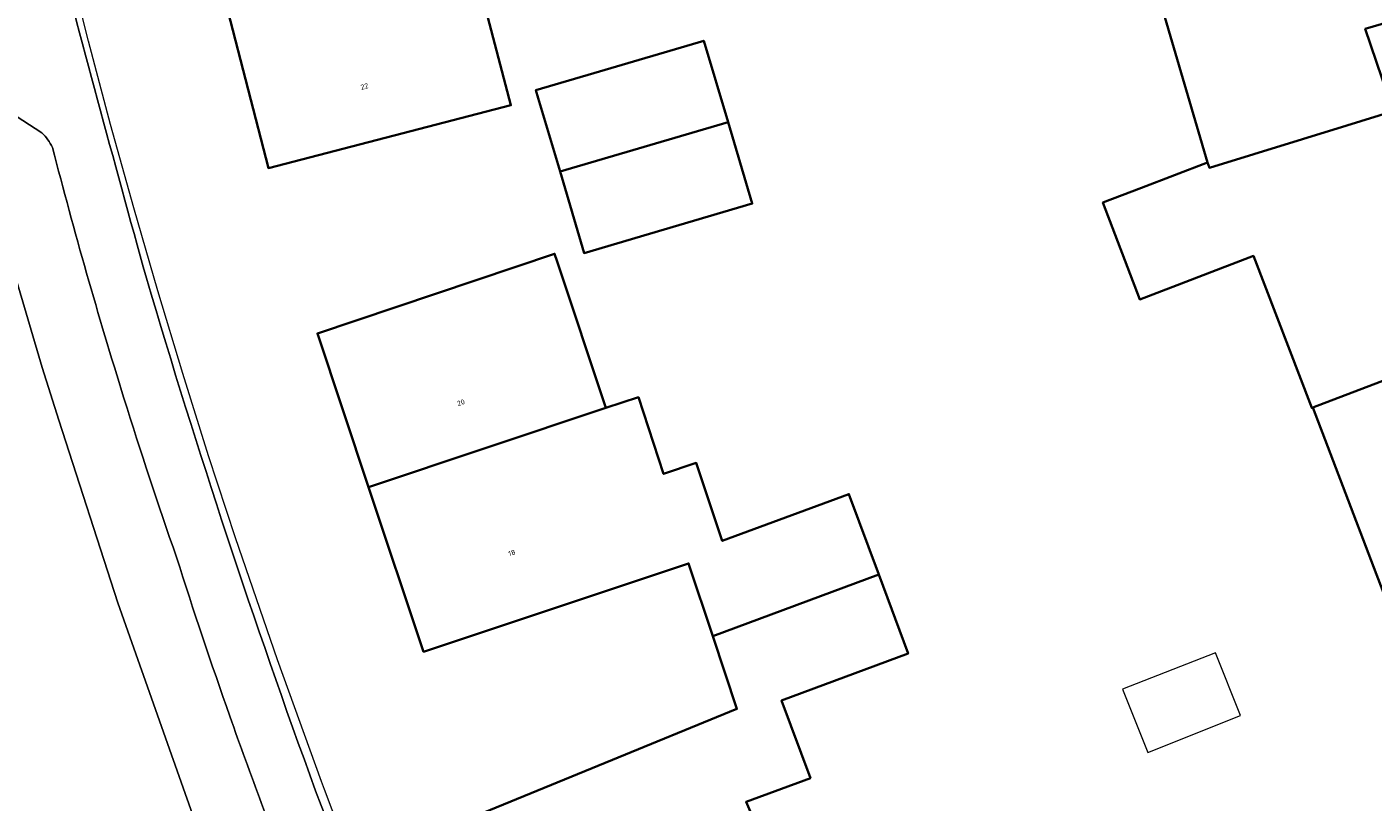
# Model space of a CAD drawing. Header units: metres. Extents: x 237319 to 238937, y 510065 to 511489.
# Tile 72 of 176: x 237847 to 237894, y 511071 to 511098. Entities that reach past the tile are written whole.
import ezdxf
from ezdxf.enums import TextEntityAlignment as Align

# ---------------------------------------------------------------- set-up
doc = ezdxf.new("R2010")
doc.units = ezdxf.units.M
for name, color, linetype, lineweight in [('B-WE-FV-GELEIDING_WILDRASTER-G', 252, 'Continuous', 18), ('B-WE-KG-GRENS_PERCEEL-GV', 252, 'Continuous', 18), ('B-WE-OG-BEBOUWING-GV', 252, 'Continuous', 35), ('B-WE-OG-BEBOUWING-T18', 252, 'Continuous', 18), ('B-WE-OG-BEBOUWING_SCHUUR-GV', 252, 'Continuous', 18), ('B-WE-OG-TERREIN_ERF-GV', 252, 'Continuous', 18), ('B-WE-VH-OPENVERHARDING-GV', 252, 'Continuous', 18)]:
    doc.layers.add(name, color=color, linetype=linetype, lineweight=lineweight)
doc.styles.add('NLCS-ISO-M100-T18', font='NLCS-ISO.ttf', dxfattribs={"height": 0.18})

# ---------------------------------------------------------------- blocks, each defined once
blk = doc.blocks.new('brk-2025')
at = {"layer": 'B-WE-KG-GRENS_PERCEEL-GV', "flags": 128}
blk.add_lwpolyline([(237859.161, 511067.059), (237857.61, 511071.165), (237857.503, 511071.45), (237855.958, 511075.719), (237854.484, 511080.013), (237853.539, 511082.899), (237852.627, 511085.795), (237851.75, 511088.702), (237850.904, 511091.618), (237850.092, 511094.545), (237849.315, 511097.48), (237848.444, 511100.931), (237847.621, 511104.393), (237873.753, 511109.198), (237901.894, 511114.306)], dxfattribs=at)
blk = doc.blocks.new('bgt-2025')
at = {"layer": 'B-WE-OG-BEBOUWING-GV', "flags": 128}
for points in [[(237895.182, 511095.013), (237894.203, 511097.905), (237899.349, 511099.418), (237899.739, 511099.533), (237899.513, 511100.301), (237900.463, 511100.58), (237899.704, 511103.161), (237898.754, 511102.881), (237898.098, 511105.114), (237886.573, 511101.708), (237887.463, 511098.624), (237887.103, 511098.52), (237888.66, 511093.205), (237888.721, 511093.024), (237893.559, 511094.514)], [(237862.721, 511100.735), (237854.217, 511098.542), (237855.642, 511093.015), (237864.164, 511095.225)], [(237865.893, 511092.89), (237871.799, 511094.628), (237870.948, 511097.491), (237867.08, 511096.354), (237865.045, 511095.755), (237865.127, 511095.477)], [(237895.182, 511095.013), (237893.559, 511094.514), (237888.721, 511093.024), (237888.66, 511093.205), (237886.334, 511092.317), (237884.979, 511091.8), (237886.277, 511088.397), (237890.271, 511089.927), (237892.323, 511084.578), (237892.365, 511084.592), (237903.592, 511088.876), (237901.51, 511094.306), (237901.097, 511094.148), (237900.758, 511094.018), (237896.122, 511092.24)], [(237871.799, 511094.628), (237865.893, 511092.89), (237866.741, 511090.026), (237869.042, 511090.703), (237872.649, 511091.765)], [(237859.165, 511081.8), (237867.509, 511084.58), (237865.793, 511089.727), (237865.702, 511090), (237857.364, 511087.203)], [(237895.589, 511076.14), (237899.233, 511077.762), (237901.075, 511078.542), (237899.936, 511081.231), (237904.732, 511083.083), (237905.673, 511083.446), (237903.592, 511088.876), (237892.365, 511084.592), (237895.561, 511076.205)], [(237871.263, 511076.557), (237877.097, 511078.721), (237876.047, 511081.552), (237871.597, 511079.903), (237870.682, 511082.644), (237869.534, 511082.261), (237868.649, 511084.954), (237867.509, 511084.58), (237859.165, 511081.8), (237861.094, 511076.009), (237865.45, 511077.461), (237870.411, 511079.114)], [(237877.097, 511078.721), (237871.263, 511076.557), (237872.114, 511074), (237867.475, 511072.101), (237863.191, 511070.348), (237865.436, 511064.893), (237873.463, 511068.328), (237872.435, 511070.729), (237874.695, 511071.567), (237873.683, 511074.295), (237878.127, 511075.943)]]:
    blk.add_lwpolyline(points, close=True, dxfattribs=at)
at = {"layer": 'B-WE-OG-BEBOUWING_SCHUUR-GV', "flags": 128}
blk.add_lwpolyline([(237888.933, 511075.971), (237885.672, 511074.697), (237886.563, 511072.466), (237889.814, 511073.763)], close=True, dxfattribs=at)
at = {"layer": 'B-WE-OG-TERREIN_ERF-GV', "flags": 128}
for points in [[(237895.561, 511076.205), (237892.365, 511084.592), (237892.323, 511084.578), (237890.271, 511089.927), (237886.277, 511088.397), (237884.979, 511091.8), (237886.334, 511092.317), (237888.66, 511093.205), (237887.103, 511098.52), (237887.463, 511098.624), (237886.573, 511101.708), (237884.032, 511110.343), (237889.765, 511112.037), (237891.924, 511112.427), (237892.753, 511109.609), (237896.457, 511110.695)], [(237899.349, 511099.418), (237894.203, 511097.905), (237895.182, 511095.013)], [(237863.191, 511070.348), (237867.475, 511072.101), (237872.114, 511074), (237871.263, 511076.557), (237870.411, 511079.114), (237865.45, 511077.461), (237861.094, 511076.009), (237859.165, 511081.8), (237857.364, 511087.203), (237865.702, 511090), (237865.793, 511089.727), (237867.509, 511084.58), (237868.649, 511084.954), (237869.534, 511082.261), (237870.682, 511082.644), (237871.597, 511079.903), (237876.047, 511081.552), (237877.097, 511078.721), (237878.127, 511075.943), (237873.683, 511074.295), (237874.695, 511071.567), (237872.435, 511070.729), (237873.463, 511068.328)]]:
    blk.add_lwpolyline(points, dxfattribs=at)
for points in [[(237864.164, 511095.225), (237855.642, 511093.015), (237854.217, 511098.542), (237853.668, 511100.669), (237852.787, 511100.441), (237851.81, 511104.209), (237862.355, 511106.947), (237863.883, 511101.035), (237862.721, 511100.735)], [(237869.042, 511090.703), (237866.741, 511090.026), (237865.893, 511092.89), (237865.127, 511095.477), (237865.045, 511095.755), (237867.08, 511096.354), (237870.948, 511097.491), (237871.799, 511094.628), (237872.649, 511091.765)]]:
    blk.add_lwpolyline(points, close=True, dxfattribs=at)
at = {"layer": 'B-WE-OG-TERREIN_ERF-GV'}
for points in [[(237847.966, 511101.697, 0.003731), (237851.351, 511089.145)], [(237851.351, 511089.145, 0.015762), (237857.297, 511071.121)], [(237857.297, 511071.121, 0.012061), (237864.175, 511054.503)]]:
    blk.add_lwpolyline(points, format="xyb", dxfattribs=at)
at = {"layer": 'B-WE-VH-OPENVERHARDING-GV', "flags": 128}
for points in [[(237843.215, 511103.194), (237845.878, 511103.77), (237846.906, 511099.021), (237844.345, 511098.467), (237844.505, 511097.845), (237844.782, 511096.432), (237844.884, 511096.182), (237845.049, 511095.968), (237845.265, 511095.806), (237847.677, 511094.247)], [(237853.055, 511070.064), (237852.021, 511072.985), (237850.342, 511077.725), (237848.277, 511084.155), (237847.683, 511086.004), (237846.732, 511089.229), (237844.782, 511096.432), (237839.194, 511095.033), (237839.545, 511093.783), (237839.574, 511093.594), (237839.564, 511093.403), (237841.712, 511086.248), (237843.542, 511080.154), (237843.589, 511080.012), (237846.854, 511070.247)], [(237847.677, 511094.247), (237845.265, 511095.806), (237845.049, 511095.968), (237844.884, 511096.182), (237844.782, 511096.432), (237846.732, 511089.229), (237847.683, 511086.004), (237848.277, 511084.155), (237850.342, 511077.725), (237852.021, 511072.985), (237853.055, 511070.064)]]:
    blk.add_lwpolyline(points, dxfattribs=at)
at = {"layer": 'B-WE-VH-OPENVERHARDING-GV'}
for points in [[(237851.351, 511089.145, -0.003731), (237847.966, 511101.697)], [(237848.048, 511093.742, 0.096087), (237847.677, 511094.247)], [(237847.677, 511094.247, -0.096087), (237848.048, 511093.742)], [(237850.563, 511084.922, -0.012595), (237848.048, 511093.742)], [(237848.048, 511093.742, 0.012595), (237850.563, 511084.922)], [(237857.297, 511071.121, -0.015762), (237851.351, 511089.145)], [(237852.41, 511079.331, -0.008056), (237850.563, 511084.922)], [(237850.563, 511084.922, 0.008056), (237852.41, 511079.331)], [(237854.285, 511073.74, -0.008044), (237852.41, 511079.331)], [(237852.41, 511079.331, 0.008044), (237854.285, 511073.74)], [(237856.559, 511067.634, -0.00855), (237854.285, 511073.74)], [(237854.285, 511073.74, 0.00855), (237856.559, 511067.634)], [(237864.175, 511054.503, -0.012061), (237857.297, 511071.121)]]:
    blk.add_lwpolyline(points, format="xyb", dxfattribs=at)
at = {"layer": 'B-WE-KG-GRENS_PERCEEL-GV'}
blk.add_blockref('brk-2025', (0, 0), dxfattribs=at)
at = {"layer": 'B-WE-OG-BEBOUWING-T18', "style": 'NLCS-ISO-M100-T18'}
for s, rotation, p in [('22', 14.7, (237859.018, 511095.883)), ('20', 18.4, (237862.409, 511084.768)), ('18', 18.5, (237864.201, 511079.484))]:
    blk.add_text(s, height=0.18, rotation=rotation, dxfattribs=at).set_placement(p, align=Align.MIDDLE)

msp = doc.modelspace()

# ---------------------------------------------------------------- block references
at = {"layer": 'B-WE-FV-GELEIDING_WILDRASTER-G'}
msp.add_blockref('bgt-2025', (0, 0), dxfattribs=at)

doc.saveas('drawing.dxf')
